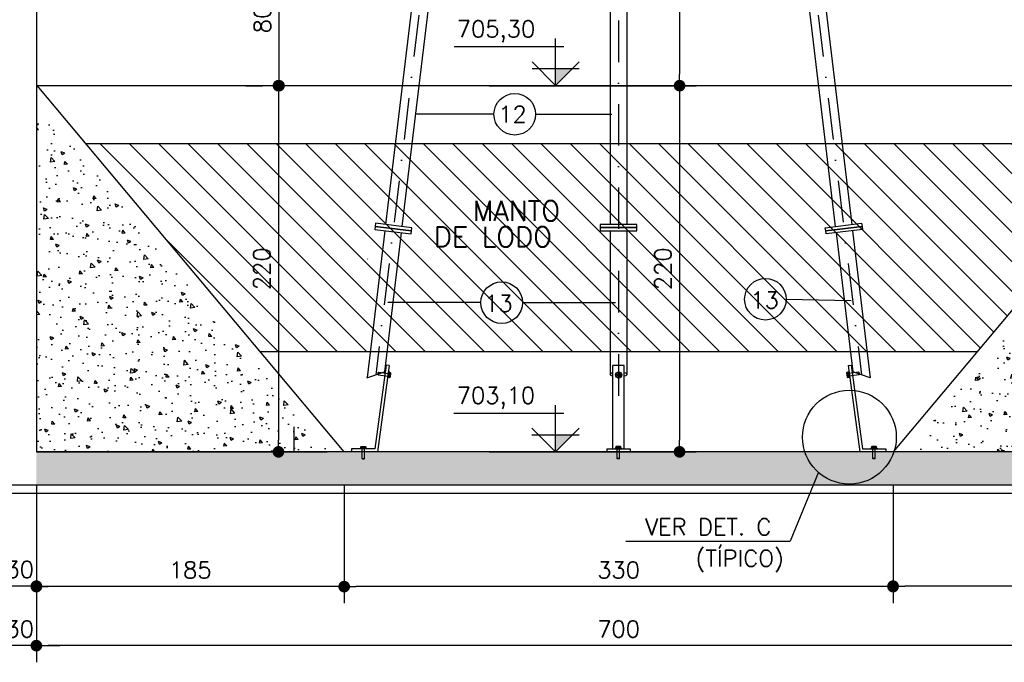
# Model space of a CAD drawing. Extents: x -5456 to -1251, y -1111 to 1859.
# Tile 20 of 24: x -2697 to -2106, y 520 to 906. Entities that reach past the tile are written whole.
import ezdxf

# ---------------------------------------------------------------- set-up
doc = ezdxf.new("R2010")
doc.units = 0
doc.header["$LTSCALE"] = 10
doc.header["$MEASUREMENT"] = 0
doc.linetypes.add('DASHDOT', pattern=[1, 0.5, -0.25, 0, -0.25])
doc.layers.get('0').update_dxf_attribs({"linetype": 'CONTINUOUS'})
doc.layers.get('DEFPOINTS').update_dxf_attribs({"linetype": 'CONTINUOUS'})
for name, color, linetype in [('BAR-PECAS', 3, 'CONTINUOUS'), ('ELEVAÇÃO', 2, 'CONTINUOUS'), ('HITA', 150, 'CONTINUOUS'), ('PAREDES', 5, 'CONTINUOUS')]:
    doc.layers.add(name, color=color, linetype=linetype)
doc.styles.add('ROMANS', font='romans.shx')
doc.dimstyles.new('DIM1', dxfattribs={"dimtxt": 10, "dimasz": 7, "dimexe": 10, "dimexo": 20, "dimgap": 5, "dimtad": 1, "dimdec": 0, "dimzin": 0, "dimdsep": 46, "dimtxsty": 'ROMANS', "dimblk": 'DOT', "dimblk1": 'DOT', "dimblk2": 'DOT', "dimsah": 1, "dimcen": 0, "dimclrd": 6, "dimclre": 6, "dimclrt": 2, "dimadec": 0, "dimazin": 0, "dimtfac": 1e-07, "dimtdec": 0, "dimtix": 1, "dimtmove": 2, "dimatfit": 3, "dimldrblk": 'DOT', "dimfxl": 0, "dimtolj": 1, "dimtzin": 0, "dimarcsym": 0})
pattern_1 = [(130, (-7329.486, 3786.286), (-21.517805, -1.882564), [2.25, -24.75]), (185, (-7329.486, 3786.286), (4.16254, 22.565764), [1.8, -19.8]), (79.5486, (-7331.28, 3786.13), (-17.35528, 20.683186), [1.912206, -21.03426]), (133.8158, (-7329.486, 3792.286), (-32.01723, -4.96557), [3.375, -37.125]), (83.3644, (-7332.154, 3791.872), (-28.03988, 29.22354), [2.86831, -31.55139]), (188.8158, (-7329.486, 3792.286), (-28.03986, 29.22356), [2.7, -29.7]), (159, (-7332.486, 3790.786), (-17.90721, -12.078567), [2.25, -24.75]), (214, (-7332.486, 3790.786), (-7.29946, 21.7545), [1.8, -19.8]), (108.5486, (-7333.979, 3789.78), (-25.20668, 9.675915), [1.912206, -21.03426]), (142.5, (-7329.486, 3786.286), (-0.364796, 9.986816), [0, -19.56, 0, -20.1, 0, -19.875]), (172.5, (-7329.486, 3786.286), (-7.892086, 11.832351), [0, -11.46, 0, -19.11, 0, -7.575]), (212.5, (-7322.796, 3786.286), (-16.014673, -0.676646), [0, -7.5, 0, -23.4, 0, -31.05]), (222.5, (-7319.796, 3786.286), (-17.495585, 3.00315), [0, -9.75, 0, -15.54, 0, -22.05])]

# ---------------------------------------------------------------- blocks, each defined once
blk = doc.blocks.new('DOT')
at = {"color": 0, "linetype": 'ByBlock'}
blk.add_line((-0.5, 0), (-1, 0), dxfattribs=at)
at = {"color": 0, "linetype": 'ByBlock', "const_width": 0.5}
blk.add_lwpolyline([(-0.25, 0, 1), (0.25, 0, 1)], format="xyb", close=True, dxfattribs=at)
blk = doc.blocks.new('*D95')
at = {"color": 9, "lineweight": -2}
for p, q in [((-2687.41, 599.9), (-2687.41, 520.16)), ((-1987.41, 599.9), (-1987.41, 520.16)), ((-1994.41, 530.16), (-2680.41, 530.16))]:
    blk.add_line(p, q, dxfattribs=at)
at = {"layer": 'DEFPOINTS', "color": 0}
for p in [(-2687.41, 619.9), (-1987.41, 619.9), (-2687.41, 530.16)]:
    blk.add_point(p, dxfattribs=at)
at = {"color": 9, "lineweight": -2, "xscale": 7, "yscale": 7, "zscale": 7, "rotation": 180}
blk.add_blockref('DOT', (-2687.41, 530.16), dxfattribs=at)
at = {"color": 9, "lineweight": -2, "xscale": 7, "yscale": 7, "zscale": 7}
blk.add_blockref('DOT', (-1987.41, 530.16), dxfattribs=at)
at = {"color": 3, "insert": (-2337.41, 540.16), "char_height": 10, "attachment_point": 5, "style": 'ROMANS'}
blk.add_mtext('\\A1;700', dxfattribs=at)
blk = doc.blocks.new('_DOT')
at = {"color": 0, "linetype": 'ByBlock'}
blk.add_line((-0.5, 0), (-1, 0), dxfattribs=at)
at = {"color": 0, "linetype": 'ByBlock', "const_width": 0.5}
blk.add_lwpolyline([(-0.25, 0, 1), (0.25, 0, 1)], format="xyb", close=True, dxfattribs=at)
blk = doc.blocks.new('*D98')
at = {"color": 9, "lineweight": -2}
for p, q in [((-2687.41, 626.6), (-2687.41, 555.62)), ((-2502.41, 626.6), (-2502.41, 555.62)), ((-2509.41, 565.62), (-2680.41, 565.62))]:
    blk.add_line(p, q, dxfattribs=at)
at = {"layer": 'DEFPOINTS', "color": 0}
for p in [(-2687.41, 646.6), (-2502.41, 646.6), (-2687.41, 565.62)]:
    blk.add_point(p, dxfattribs=at)
at = {"color": 9, "lineweight": -2, "xscale": 7, "yscale": 7, "zscale": 7, "rotation": 180}
blk.add_blockref('DOT', (-2687.41, 565.62), dxfattribs=at)
at = {"color": 9, "lineweight": -2, "xscale": 7, "yscale": 7, "zscale": 7}
blk.add_blockref('DOT', (-2502.41, 565.62), dxfattribs=at)
at = {"color": 3, "insert": (-2594.91, 575.62), "char_height": 10, "attachment_point": 5, "style": 'ROMANS'}
blk.add_mtext('\\A1;185', dxfattribs=at)
blk = doc.blocks.new('*D106')
at = {"color": 9, "lineweight": -2}
for p, q in [((-1987.43, 632.1), (-1987.43, 555.92)), ((-2172.41, 626.6), (-2172.41, 555.92)), ((-1994.43, 565.92), (-2165.41, 565.92))]:
    blk.add_line(p, q, dxfattribs=at)
at = {"layer": 'DEFPOINTS', "color": 0}
for p in [(-1987.43, 652.1), (-2172.41, 646.6), (-2172.41, 565.92)]:
    blk.add_point(p, dxfattribs=at)
at = {"color": 9, "lineweight": -2, "xscale": 7, "yscale": 7, "zscale": 7, "rotation": 180}
blk.add_blockref('DOT', (-2172.41, 565.92), dxfattribs=at)
at = {"color": 9, "lineweight": -2, "xscale": 7, "yscale": 7, "zscale": 7}
blk.add_blockref('DOT', (-1987.43, 565.92), dxfattribs=at)
at = {"color": 3, "insert": (-2079.92, 575.92), "char_height": 10, "attachment_point": 5, "style": 'ROMANS'}
blk.add_mtext('\\A1;185', dxfattribs=at)
blk = doc.blocks.new('*D109')
at = {"color": 9, "lineweight": -2}
for p, q in [((-2541.56, 866.6), (-2551.89, 866.6)), ((-2541.89, 859.6), (-2541.89, 653.6)), ((-2540.39, 646.6), (-2551.89, 646.6))]:
    blk.add_line(p, q, dxfattribs=at)
at = {"layer": 'DEFPOINTS', "color": 0}
for p in [(-2521.56, 866.6), (-2541.89, 646.6), (-2520.39, 646.6)]:
    blk.add_point(p, dxfattribs=at)
at = {"color": 9, "lineweight": -2, "xscale": 7, "yscale": 7, "zscale": 7}
for p, rotation in [((-2541.89, 866.6), 90), ((-2541.89, 646.6), 270)]:
    blk.add_blockref('DOT', p, dxfattribs=dict(at, rotation=rotation))
at = {"color": 3, "insert": (-2551.89, 756.6), "char_height": 10, "attachment_point": 5, "rotation": 90, "style": 'ROMANS'}
blk.add_mtext('\\A1;220', dxfattribs=at)
blk = doc.blocks.new('*D110')
at = {"layer": 'DEFPOINTS', "color": 0}
for p in [(-2435.29, 866.6), (-2435.29, 646.6), (-2300.75, 646.6)]:
    blk.add_point(p, dxfattribs=at)
at = {"layer": 'PAREDES', "color": 9, "lineweight": -2}
for p, q in [((-2300.75, 859.6), (-2300.75, 653.6)), ((-2415.29, 646.6), (-2290.75, 646.6))]:
    blk.add_line(p, q, dxfattribs=at)
at = {"layer": 'PAREDES', "color": 9, "lineweight": -2, "xscale": 7, "yscale": 7, "zscale": 7}
for p, rotation in [((-2300.75, 866.6), 90), ((-2300.75, 646.6), 270)]:
    blk.add_blockref('DOT', p, dxfattribs=dict(at, rotation=rotation))
at = {"layer": 'PAREDES', "color": 3, "insert": (-2310.75, 756.6), "char_height": 10, "attachment_point": 5, "rotation": 90, "style": 'ROMANS'}
blk.add_mtext('\\A1;220', dxfattribs=at)
blk = doc.blocks.new('*D111')
at = {"color": 9, "lineweight": -2}
for p, q in [((-2502.41, 626.6), (-2502.41, 555.62)), ((-2172.41, 626.6), (-2172.41, 555.62)), ((-2179.41, 565.62), (-2495.41, 565.62))]:
    blk.add_line(p, q, dxfattribs=at)
at = {"layer": 'DEFPOINTS', "color": 0}
for p in [(-2502.41, 646.6), (-2172.41, 646.6), (-2502.41, 565.62)]:
    blk.add_point(p, dxfattribs=at)
at = {"color": 9, "lineweight": -2, "xscale": 7, "yscale": 7, "zscale": 7, "rotation": 180}
blk.add_blockref('DOT', (-2502.41, 565.62), dxfattribs=at)
at = {"color": 9, "lineweight": -2, "xscale": 7, "yscale": 7, "zscale": 7}
blk.add_blockref('DOT', (-2172.41, 565.62), dxfattribs=at)
at = {"color": 3, "insert": (-2337.41, 575.62), "char_height": 10, "attachment_point": 5, "style": 'ROMANS'}
blk.add_mtext('\\A1;330', dxfattribs=at)
blk = doc.blocks.new('*D112')
at = {"layer": 'DEFPOINTS', "color": 0}
for p in [(-2435.29, 1036.6), (-2435.29, 866.6), (-2300.75, 866.6)]:
    blk.add_point(p, dxfattribs=at)
at = {"layer": 'PAREDES', "color": 9, "lineweight": -2}
for p, q in [((-2300.75, 1029.6), (-2300.75, 873.6)), ((-2415.29, 866.6), (-2290.75, 866.6))]:
    blk.add_line(p, q, dxfattribs=at)
at = {"layer": 'PAREDES', "color": 9, "lineweight": -2, "xscale": 7, "yscale": 7, "zscale": 7}
for p, rotation in [((-2300.75, 1036.6), 90), ((-2300.75, 866.6), 270)]:
    blk.add_blockref('DOT', p, dxfattribs=dict(at, rotation=rotation))
at = {"layer": 'PAREDES', "color": 3, "insert": (-2310.75, 951.6), "char_height": 10, "attachment_point": 5, "rotation": 90, "style": 'ROMANS'}
blk.add_mtext('\\A1;170', dxfattribs=at)
blk = doc.blocks.new('*D114')
at = {"color": 9, "lineweight": -2}
for p, q in [((-2521.89, 946.6), (-2531.56, 946.6)), ((-2541.56, 873.6), (-2541.56, 939.6)), ((-2561.56, 866.6), (-2551.56, 866.6))]:
    blk.add_line(p, q, dxfattribs=at)
at = {"layer": 'DEFPOINTS', "color": 0}
for p in [(-2541.89, 946.6), (-2541.56, 946.6), (-2541.56, 866.6)]:
    blk.add_point(p, dxfattribs=at)
at = {"color": 9, "lineweight": -2, "xscale": 7, "yscale": 7, "zscale": 7}
for p, rotation in [((-2541.56, 946.6), 90), ((-2541.56, 866.6), 270)]:
    blk.add_blockref('DOT', p, dxfattribs=dict(at, rotation=rotation))
at = {"color": 3, "insert": (-2551.56, 906.6), "char_height": 10, "attachment_point": 5, "rotation": 90, "style": 'ROMANS'}
blk.add_mtext('\\A1;80', dxfattribs=at)
blk = doc.blocks.new('*D174')
at = {"color": 9, "lineweight": -2}
for p, q in [((-2707.41, 626.6), (-2707.41, 555.92)), ((-2687.41, 626.6), (-2687.41, 555.92)), ((-2714.41, 565.92), (-2721.41, 565.92)), ((-2687.41, 565.92), (-2707.41, 565.92)), ((-2680.41, 565.92), (-2673.41, 565.92))]:
    blk.add_line(p, q, dxfattribs=at)
at = {"layer": 'DEFPOINTS', "color": 0}
for p in [(-2707.41, 646.6), (-2687.41, 646.6), (-2707.41, 565.92)]:
    blk.add_point(p, dxfattribs=at)
at = {"color": 9, "lineweight": -2, "xscale": 7, "yscale": 7, "zscale": 7}
blk.add_blockref('DOT', (-2707.41, 565.92), dxfattribs=at)
at = {"color": 9, "lineweight": -2, "xscale": 7, "yscale": 7, "zscale": 7, "rotation": 180}
blk.add_blockref('DOT', (-2687.41, 565.92), dxfattribs=at)
at = {"color": 3, "insert": (-2697.41, 575.92), "char_height": 10, "attachment_point": 5, "style": 'ROMANS'}
blk.add_mtext('\\A1;30', dxfattribs=at)
blk = doc.blocks.new('*D175')
at = {"color": 9, "lineweight": -2}
for p, q in [((-2707.41, 626.6), (-2707.41, 520.16)), ((-2687.41, 626.6), (-2687.41, 520.16)), ((-2714.41, 530.16), (-2721.41, 530.16)), ((-2687.41, 530.16), (-2707.41, 530.16)), ((-2680.41, 530.16), (-2673.41, 530.16))]:
    blk.add_line(p, q, dxfattribs=at)
at = {"layer": 'DEFPOINTS', "color": 0}
for p in [(-2707.41, 646.6), (-2687.41, 646.6), (-2707.41, 530.16)]:
    blk.add_point(p, dxfattribs=at)
at = {"color": 9, "lineweight": -2, "xscale": 7, "yscale": 7, "zscale": 7}
blk.add_blockref('DOT', (-2707.41, 530.16), dxfattribs=at)
at = {"color": 9, "lineweight": -2, "xscale": 7, "yscale": 7, "zscale": 7, "rotation": 180}
blk.add_blockref('DOT', (-2687.41, 530.16), dxfattribs=at)
at = {"color": 3, "insert": (-2697.41, 540.16), "char_height": 10, "attachment_point": 5, "style": 'ROMANS'}
blk.add_mtext('\\A1;30', dxfattribs=at)

msp = doc.modelspace()

# ---------------------------------------------------------------- hatches: boundary and pattern name
at = {"linetype": 'Continuous'}
h = msp.add_hatch(dxfattribs=at)
h.set_pattern_fill('AR-CONC', color=9, scale=3, style=0)
h.set_pattern_definition(pattern_1)
h.paths.add_polyline_path([(-2687.41, 856.6), (-2512.41, 647.99), (-2512.41, 646.6), (-2687.41, 646.6)])
h.paths.add_polyline_path([(-2595.1, 699.27), (-2605.67, 676.62), (-2592.07, 670.28), (-2581.5, 692.93)], flags=24)
h = msp.add_hatch(dxfattribs=at)
h.set_pattern_fill('AR-CONC', color=9, scale=3, style=0)
h.set_pattern_definition(pattern_1)
h.paths.add_polyline_path([(-1987.41, 856.6), (-1987.41, 646.6), (-2163.58, 646.6)])
h = msp.add_hatch()
h.set_pattern_fill('ANSI31', color=9, scale=100, style=0)
h.set_pattern_definition([(135, (-9246.4, 4476.695), (8.838835, 8.838835), [])])
h.paths.add_polyline_path([(-2017.22, 831.6), (-2122.08, 706.6), (-2552.75, 706.6), (-2657.61, 831.6)])
at = {"layer": 'BAR-PECAS'}
h = msp.add_hatch(dxfattribs=at)
h.set_pattern_fill('AR-CONC', color=9, scale=3, style=0)
h.set_pattern_definition([(130, (-6773.341, 422.594), (-21.517805, -1.882564), [2.25, -24.75]), (185, (-6773.34, 422.594), (4.16254, 22.56576), [1.8, -19.8]), (79.5486, (-6775.134, 422.437), (-17.35528, 20.68319), [1.91221, -21.03426]), (133.8158, (-6773.34, 428.594), (-32.01723, -4.96557), [3.375, -37.125]), (83.3644, (-6776.01, 428.18), (-28.03988, 29.22354), [2.8683, -31.5514]), (188.8158, (-6773.34, 428.594), (-28.03986, 29.22356), [2.7, -29.7]), (159, (-6776.341, 427.094), (-17.90721, -12.078567), [2.25, -24.75]), (214, (-6776.34, 427.094), (-7.29946, 21.7545), [1.8, -19.8]), (108.5486, (-6777.833, 426.087), (-25.20668, 9.675915), [1.91221, -21.03426]), (142.5, (-6773.341, 422.594), (-0.364796, 9.986816), [0, -19.56, 0, -20.1, 0, -19.875]), (172.5, (-6773.341, 422.594), (-7.892086, 11.832351), [0, -11.46, 0, -19.11, 0, -7.575]), (212.5, (-6766.651, 422.594), (-16.014673, -0.676646), [0, -7.5, 0, -23.4, 0, -31.05]), (222.5, (-6763.651, 422.594), (-17.495585, 3.00315), [0, -9.75, 0, -15.54, 0, -22.05])])
h.paths.add_polyline_path([(-2687.41, 1356.6), (-2467.41, 1356.6), (-2467.41, 1411.6), (-2457.41, 1411.6), (-2457.41, 1407.6), (-2452.41, 1407.6), (-2452.41, 1356.6), (-2422.41, 1356.6), (-2422.41, 1376.6), (-2412.41, 1366.6), (-2412.41, 1356.6), (-2408.69, 1356.6), (-2409.89, 1346.6), (-2422.41, 1346.6), (-2422.41, 1295.04), (-2432.33, 1295.04), (-2432.33, 1292.04), (-2422.41, 1292.04), (-2422.41, 1286.6), (-2437.41, 1286.6), (-2437.41, 1346.6), (-2687.41, 1346.6)])
h.paths.add_polyline_path([(-2207.41, 1367.17), (-2207.41, 1356.6), (-2078.08, 1356.6), (-2080.23, 1346.6), (-2217.15, 1346.6)])
h.paths.add_polyline_path([(-2222.41, 1407.6), (-2217.41, 1407.6), (-2217.41, 1411.6), (-2207.41, 1411.6), (-2207.41, 1401.6), (-2207.41, 1367.17), (-2217.15, 1346.6), (-2237.41, 1346.6), (-2237.41, 1320.46, 0.135637), (-2252.41, 1321.04), (-2252.41, 1346.6), (-2264.94, 1346.6), (-2266.14, 1356.6), (-2262.41, 1356.6), (-2262.41, 1366.6), (-2252.41, 1376.6), (-2252.41, 1356.6), (-2222.41, 1356.6)])
h.paths.add_polyline_path([(-2252.41, 1321.04, -0.135637), (-2237.41, 1320.46), (-2237.41, 1286.6), (-2252.41, 1286.6), (-2252.41, 1292.04), (-2242.49, 1292.04), (-2242.49, 1295.04), (-2252.41, 1295.04)])
h.paths.add_polyline_path([(-2292.41, 1407.6), (-2282.41, 1407.6), (-2282.41, 1356.6), (-2292.41, 1356.6)])
h.paths.add_polyline_path([(-2292.41, 1356.6), (-2282.41, 1356.6), (-2276.21, 1356.6), (-2275.01, 1346.6), (-2292.41, 1346.6)])
h.paths.add_polyline_path([(-2392.41, 1407.6), (-2382.41, 1407.6), (-2382.41, 1356.6), (-2392.41, 1356.6)])
h.paths.add_polyline_path([(-2398.61, 1356.6), (-2392.41, 1356.6), (-2382.41, 1356.6), (-2382.41, 1346.6), (-2399.82, 1346.6)])
h.paths.add_polyline_path([(-2078.08, 1356.6), (-1967.41, 1356.6), (-1967.41, 1083.57), (-1978.33, 1058.79, 0.06849), (-1987.41, 1065.88), (-1987.41, 1246.6), (-2017.41, 1246.6), (-2017.41, 1286.6), (-2007.41, 1276.6), (-2007.41, 1256.6), (-1987.41, 1256.6), (-1987.41, 1346.6), (-2080.23, 1346.6)])
h.paths.add_polyline_path([(-1987.41, 1065.88, -0.208186), (-1967.41, 1038.71), (-1967.41, 1019.93, -0.208186), (-1987.41, 992.76), (-1987.41, 1006.43), (-1984.27, 1006.43), (-1984.27, 1007.79), (-1987.41, 1007.79)])
h.paths.add_polyline_path([(-1967.41, 1083.57), (-1967.41, 1038.71, 0.137731), (-1978.33, 1058.79)])
h.paths.add_polyline_path([(-1987.41, 992.76, 0.208186), (-1967.41, 1019.93), (-1967.41, 957.63), (-1987.41, 962.33)])
h.paths.add_polyline_path([(-1987.41, 945.55), (-1983.97, 945.56), (-1983.98, 946.91), (-1987.41, 946.9), (-1987.41, 962.33), (-1967.41, 957.63), (-1967.41, 626.6), (-2220.49, 626.6), (-2217.33, 634.35, 0.538906), (-2171.88, 646.6), (-1987.41, 646.6)])
h.paths.add_polyline_path([(-2225.4, 646.6), (-2184.67, 646.6), (-2184.67, 642.32), (-2183.17, 642.32), (-2183.17, 646.6), (-2171.88, 646.6, -0.72294)])
h.paths.add_polyline_path([(-2687.41, 646.6), (-2491.65, 646.6), (-2491.65, 642.32), (-2490.15, 642.32), (-2490.15, 646.6), (-2338.32, 646.6), (-2338.32, 642.32), (-2336.82, 642.32), (-2336.82, 646.6), (-2225.4, 646.6, 0.132437), (-2217.33, 634.35), (-2220.49, 626.6), (-2687.41, 626.6)])
h.paths.add_polyline_path([(-2687.41, 1256.6), (-2667.41, 1256.6), (-2667.41, 1276.6), (-2657.41, 1286.6), (-2657.41, 1246.6), (-2687.41, 1246.6)])
at = {"layer": 'ELEVAÇÃO'}
for points in [[(-2375.28, 876.94), (-2365.14, 876.94), (-2375.28, 866.8)], [(-2375.34, 656.75), (-2365.19, 656.75), (-2375.34, 646.6)]]:
    msp.add_hatch(color=256, dxfattribs=at).paths.add_polyline_path(points)

# ---------------------------------------------------------------- linework, layer by layer
at = {"color": 9, "linetype": 'DASHDOT', "ltscale": 5}
for p, q in [((-2403.65, 1356.59), (-2483.42, 692.87)), ((-2337.41, 1356.6), (-2337.41, 675.37)), ((-2271.17, 1356.58), (-2191.43, 692.88))]:
    msp.add_line(p, q, dxfattribs=at)
at = {"color": 3}
for p, q in [((-2408.69, 1356.57), (-2477.47, 783.2)), ((-2398.61, 1356.6), (-2467.67, 782.02)), ((-2342.41, 1356.6), (-2342.41, 783.26)), ((-2332.41, 1356.6), (-2332.39, 783.26)), ((-2276.21, 1356.6), (-2207.16, 782.02)), ((-2266.14, 1356.57), (-2197.23, 783.21)), ((-2017.22, 831.6), (-2657.61, 831.6)), ((-2477.92, 779.42), (-2488.51, 691.2)), ((-2468.12, 778.25), (-2478.18, 694.6)), ((-2342.41, 779.46), (-2342.4, 693.31)), ((-2332.39, 779.46), (-2332.38, 693.03)), ((-2206.7, 778.25), (-2196.65, 694.6)), ((-2196.77, 779.44), (-2186.16, 691.15)), ((-2488.11, 762.32), (-2488.39, 762.59)), ((-2122.08, 706.6), (-2552.75, 706.6)), ((-2488.68, 691.14), (-2478.18, 694.6)), ((-2186.14, 691.14), (-2196.65, 694.6))]:
    msp.add_line(p, q, dxfattribs=at)
at = {"color": 5, "linetype": 'Continuous'}
msp.add_line((-2687.41, 1246.6), (-2687.41, 646.6), dxfattribs=at)
msp.add_line((-2687.41, 1246.6), (-2687.41, 646.6), dxfattribs=at)
at = {"color": 7}
for p, q in [((-1987.41, 866.6), (-2687.41, 866.6)), ((-2477.22, 698.71), (-2484.01, 648.48)), ((-2475.36, 698.49), (-2482.35, 646.6)), ((-2475.36, 698.49), (-2477.22, 698.71)), ((-2334.05, 698.49), (-2340.78, 698.49)), ((-2340.78, 648.48), (-2340.78, 698.49)), ((-2334.05, 648.48), (-2334.05, 698.49)), ((-2199.47, 698.49), (-2197.61, 698.71)), ((-2199.47, 698.49), (-2192.47, 646.6)), ((-2197.61, 698.71), (-2190.81, 648.48)), ((-2482.09, 694.17), (-2482.2, 693.23)), ((-2482.2, 693.23), (-2481.96, 692.92)), ((-2482.09, 694.17), (-2481.78, 694.41)), ((-2481.78, 694.41), (-2481.96, 692.92)), ((-2481.96, 692.92), (-2475.74, 692.16)), ((-2481.78, 694.41), (-2475.56, 693.65)), ((-2475.42, 694.8), (-2475.88, 691.02)), ((-2475.56, 693.65), (-2474.79, 693.56)), ((-2475.47, 694.4), (-2474.7, 694.3)), ((-2474.7, 694.3), (-2475.06, 691.32)), ((-2474.49, 694.03), (-2474.8, 691.53)), ((-2474.7, 694.3), (-2474.49, 694.03)), ((-2200.13, 694.3), (-2200.34, 694.03)), ((-2200.34, 694.03), (-2200.03, 691.53)), ((-2199.36, 694.4), (-2200.13, 694.3)), ((-2200.13, 694.3), (-2199.76, 691.32)), ((-2199.26, 693.65), (-2200.04, 693.56)), ((-2199.4, 694.8), (-2198.94, 691.02)), ((-2193.05, 694.41), (-2199.26, 693.65)), ((-2192.87, 692.92), (-2199.08, 692.16)), ((-2192.74, 694.17), (-2193.05, 694.41)), ((-2193.05, 694.41), (-2192.87, 692.92)), ((-2192.62, 693.23), (-2192.87, 692.92)), ((-2192.74, 694.17), (-2192.62, 693.23)), ((-2475.06, 691.32), (-2475.84, 691.42)), ((-2475.74, 692.16), (-2474.97, 692.07)), ((-2475.06, 691.32), (-2474.8, 691.53)), ((-2474.8, 691.53), (-2474.8, 691.53)), ((-2199.76, 691.32), (-2200.03, 691.53)), ((-2200.03, 691.53), (-2200.03, 691.53)), ((-2199.08, 692.16), (-2199.85, 692.07)), ((-2199.76, 691.32), (-2198.99, 691.42)), ((-2532.41, 646.6), (-2532.41, 661.6)), ((-2498.03, 648.48), (-2498.03, 646.61)), ((-2484.01, 648.48), (-2498.03, 648.48)), ((-2492.81, 648.86), (-2492.81, 648.48)), ((-2492.81, 648.86), (-2489, 648.86)), ((-2492.4, 649.64), (-2492.16, 649.88)), ((-2492.4, 649.64), (-2489.4, 649.64)), ((-2492.4, 648.86), (-2492.4, 649.64)), ((-2492.16, 649.88), (-2489.64, 649.88)), ((-2491.65, 648.86), (-2491.65, 649.64)), ((-2491.65, 642.6), (-2491.65, 648.86)), ((-2490.15, 648.86), (-2490.15, 649.64)), ((-2490.15, 642.6), (-2490.15, 648.86)), ((-2489.64, 649.88), (-2489.64, 649.88)), ((-2489.4, 649.64), (-2489.64, 649.88)), ((-2489.4, 649.64), (-2489.4, 648.86)), ((-2489, 648.86), (-2489, 648.48)), ((-2344.46, 648.48), (-2330.44, 648.48)), ((-2344.39, 648.48), (-2344.39, 646.61)), ((-2335.66, 648.86), (-2339.47, 648.86)), ((-2339.47, 648.86), (-2339.47, 648.48)), ((-2339.07, 649.64), (-2338.83, 649.88)), ((-2336.07, 649.64), (-2339.07, 649.64)), ((-2339.07, 649.64), (-2339.07, 648.86)), ((-2336.31, 649.88), (-2338.83, 649.88)), ((-2338.83, 649.88), (-2338.83, 649.88)), ((-2338.32, 648.86), (-2338.32, 649.64)), ((-2338.32, 642.6), (-2338.32, 648.86)), ((-2336.82, 648.86), (-2336.82, 649.64)), ((-2336.82, 642.6), (-2336.82, 648.86)), ((-2336.07, 649.64), (-2336.31, 649.88)), ((-2336.07, 648.86), (-2336.07, 649.64)), ((-2335.66, 648.86), (-2335.66, 648.48)), ((-2330.44, 648.48), (-2330.44, 646.61)), ((-2190.81, 648.48), (-2176.79, 648.48)), ((-2182.02, 648.86), (-2185.83, 648.86)), ((-2185.83, 648.86), (-2185.83, 648.48)), ((-2185.42, 649.64), (-2185.18, 649.88)), ((-2185.42, 649.64), (-2185.42, 648.86)), ((-2182.42, 649.64), (-2185.42, 649.64)), ((-2185.18, 649.88), (-2185.18, 649.88)), ((-2182.66, 649.88), (-2185.18, 649.88)), ((-2184.67, 648.86), (-2184.67, 649.64)), ((-2184.67, 642.6), (-2184.67, 648.86)), ((-2183.17, 648.86), (-2183.17, 649.64)), ((-2183.17, 642.6), (-2183.17, 648.86)), ((-2182.42, 649.64), (-2182.66, 649.88)), ((-2182.42, 648.86), (-2182.42, 649.64)), ((-2182.02, 648.86), (-2182.02, 648.48)), ((-2176.79, 648.48), (-2176.79, 646.61)), ((-2491.38, 642.32), (-2491.65, 642.6)), ((-2491.65, 642.6), (-2490.15, 642.6)), ((-2491.38, 642.32), (-2490.43, 642.32)), ((-2490.43, 642.32), (-2490.15, 642.6)), ((-2336.82, 642.6), (-2338.32, 642.6)), ((-2338.04, 642.32), (-2338.32, 642.6)), ((-2337.09, 642.32), (-2338.04, 642.32)), ((-2337.09, 642.32), (-2336.82, 642.6)), ((-2183.17, 642.6), (-2184.67, 642.6)), ((-2184.4, 642.32), (-2184.67, 642.6)), ((-2183.45, 642.32), (-2184.4, 642.32)), ((-2183.45, 642.32), (-2183.17, 642.6)), ((-1947.41, 621.6), (-4867.41, 621.6))]:
    msp.add_line(p, q, dxfattribs=at)
at = {"color": 4}
for p, q in [((-2502.41, 646.6), (-2687.04, 866.69)), ((-1987.51, 867.02), (-2172.41, 646.6))]:
    msp.add_line(p, q, dxfattribs=at)
at = {"color": 9}
for p, q in [((-2412.33, 849.43), (-2459.57, 849.43)), ((-2387.33, 849.43), (-2341.56, 849.43)), ((-2420.2, 736.26), (-2476.19, 736.26)), ((-2395.2, 736.26), (-2339.32, 736.26)), ((-2236.65, 738.3), (-2197.6, 737.64)), ((-2217.33, 634.35), (-2234.23, 592.86)), ((-2333.15, 592.86), (-2234.23, 592.86))]:
    msp.add_line(p, q, dxfattribs=at)
at = {"color": 5}
for p, q in [((-1987.41, 646.6), (-2687.41, 646.6)), ((-1947.41, 626.6), (-4887.41, 626.6))]:
    msp.add_line(p, q, dxfattribs=at)
at = {"color": 3}
for points in [[(-2483.99, 780.15), (-2462.15, 777.53), (-2461.92, 779.41), (-2483.76, 782.04)], [(-2483.76, 782.04), (-2461.92, 779.41), (-2461.69, 781.3), (-2483.54, 783.93)], [(-2348.41, 781.36), (-2326.41, 781.36), (-2326.41, 783.26), (-2348.41, 783.26)], [(-2348.41, 779.46), (-2326.41, 779.46), (-2326.41, 781.36), (-2348.41, 781.36)], [(-2191.06, 782.04), (-2212.91, 779.41), (-2213.13, 781.3), (-2191.29, 783.93)], [(-2190.84, 780.15), (-2212.68, 777.53), (-2212.91, 779.41), (-2191.06, 782.04)]]:
    msp.add_lwpolyline(points, close=True, dxfattribs=at)
at = {"color": 9}
for centre in [(-2399.83, 849.43), (-2407.7, 736.26), (-2249.15, 738.3)]:
    msp.add_circle(centre, 12.5, dxfattribs=at)
at = {"color": 7}
for radius in [1.9, 1.5, 0.75]:
    msp.add_circle((-2337.41, 692.78), radius, dxfattribs=at)
at = {"color": 3, "linetype": 'Continuous'}
msp.add_circle((-2198.64, 655.44), 28.18, dxfattribs=at)
at = {"color": 7, "extrusion": (0, 0, -1)}
for start_param, end_param in [(2.301706, 3.981479), (5.443299, 7.123072)]:
    msp.add_ellipse((-2337.41, 693.11), major_axis=(5.04, 0), ratio=0.294712, start_param=start_param, end_param=end_param, dxfattribs=at)
at = {"layer": 'ELEVAÇÃO', "color": 3, "linetype": 'Continuous'}
for p, q in [((-2375.28, 866.8), (-2375.28, 894.92)), ((-2370.28, 889.92), (-2436.33, 889.92)), ((-2375.28, 866.8), (-2389.42, 880.94)), ((-2389.42, 876.94), (-2361.14, 876.94)), ((-2375.28, 866.8), (-2361.14, 880.94)), ((-2370.34, 669.72), (-2436.38, 669.72)), ((-2375.34, 646.6), (-2375.34, 674.72)), ((-2375.34, 646.6), (-2389.48, 660.75)), ((-2375.34, 646.6), (-2361.19, 660.75)), ((-2389.48, 656.75), (-2361.19, 656.75))]:
    msp.add_line(p, q, dxfattribs=at)
at = {"layer": 'HITA', "color": 5, "linetype": 'Continuous'}
msp.add_line((-2687.41, 1199.43), (-2687.41, 666.6), dxfattribs=at)
at = {"layer": 'PAREDES'}
msp.add_line((-2687.41, 646.6), (-2512.66, 646.6), dxfattribs=at)

# ---------------------------------------------------------------- texts
at = {"color": 3, "style": 'ROMANS'}
for s, height, p in [('705,30', 10, (-2434.67, 895.72)), ('MANTO', 12, (-2425.03, 785.43)), ('DE LODO', 12, (-2448.46, 769.8)), ('703,10', 10, (-2434.73, 675.52)), ('VER DET. C', 10, (-2321.38, 596.52)), ('(TÍPICO)', 10, (-2291.19, 577.63))]:
    msp.add_text(s, height=height, dxfattribs=at).set_placement(p)
at = {"color": 2, "style": 'ROMANS'}
for s, p in [('12', (-2409.79, 844.39)), ('13', (-2418.23, 730.77)), ('13', (-2258.22, 732.77))]:
    msp.add_text(s, height=10, dxfattribs=at).set_placement(p)

# ---------------------------------------------------------------- dimensions: what is measured, and where the dimension line sits
at = {"color": 2}
for base, p1, p2, angle, picture, middle in [((-2541.56, 946.6), (-2541.56, 866.6), (-2541.89, 946.6), 90, '*D114', (-2551.56, 906.6)), ((-2541.89, 646.6), (-2521.56, 866.6), (-2520.39, 646.6), 90, '*D109', (-2551.89, 756.6)), ((-2172.41, 565.92), (-1987.43, 652.1), (-2172.41, 646.6), 180, '*D106', (-2079.92, 575.92)), ((-2687.41, 565.62), (-2502.41, 646.6), (-2687.41, 646.6), 180, '*D98', (-2594.91, 575.62)), ((-2502.41, 565.62), (-2172.41, 646.6), (-2502.41, 646.6), 180, '*D111', (-2337.41, 575.62)), ((-2687.41, 530.16), (-1987.41, 619.9), (-2687.41, 619.9), 180, '*D95', (-2337.41, 540.16))]:
    dim = msp.add_linear_dim(base=base, p1=p1, p2=p2, angle=angle, dimstyle='DIM1', override={"dimclrd": 9, "dimclre": 9, "dimclrt": 3}, dxfattribs=at)
    dim.commit()
    dim.dimension.update_dxf_attribs({"geometry": picture, "text_midpoint": middle})
for base, picture, middle in [((-2707.41, 565.92), '*D174', (-2697.41, 575.92)), ((-2707.41, 530.16), '*D175', (-2697.41, 540.16))]:
    dim = msp.add_linear_dim(base=base, p1=(-2687.41, 646.6), p2=(-2707.41, 646.6), text='30', dimstyle='DIM1', override={"dimclrd": 9, "dimclre": 9, "dimclrt": 3}, dxfattribs=at)
    dim.commit()
    dim.dimension.update_dxf_attribs({"geometry": picture, "text_midpoint": middle})
at = {"layer": 'PAREDES'}
for base, p1, p2, picture, middle in [((-2300.75, 866.6), (-2435.29, 1036.6), (-2435.29, 866.6), '*D112', (-2310.75, 951.6)), ((-2300.75, 646.6), (-2435.29, 866.6), (-2435.29, 646.6), '*D110', (-2310.75, 756.6))]:
    dim = msp.add_linear_dim(base=base, p1=p1, p2=p2, angle=90, dimstyle='DIM1', override={"dimse1": 1, "dimclrd": 9, "dimclre": 9, "dimclrt": 3}, dxfattribs=at)
    dim.commit()
    dim.dimension.update_dxf_attribs({"geometry": picture, "text_midpoint": middle})

doc.saveas('drawing.dxf')
